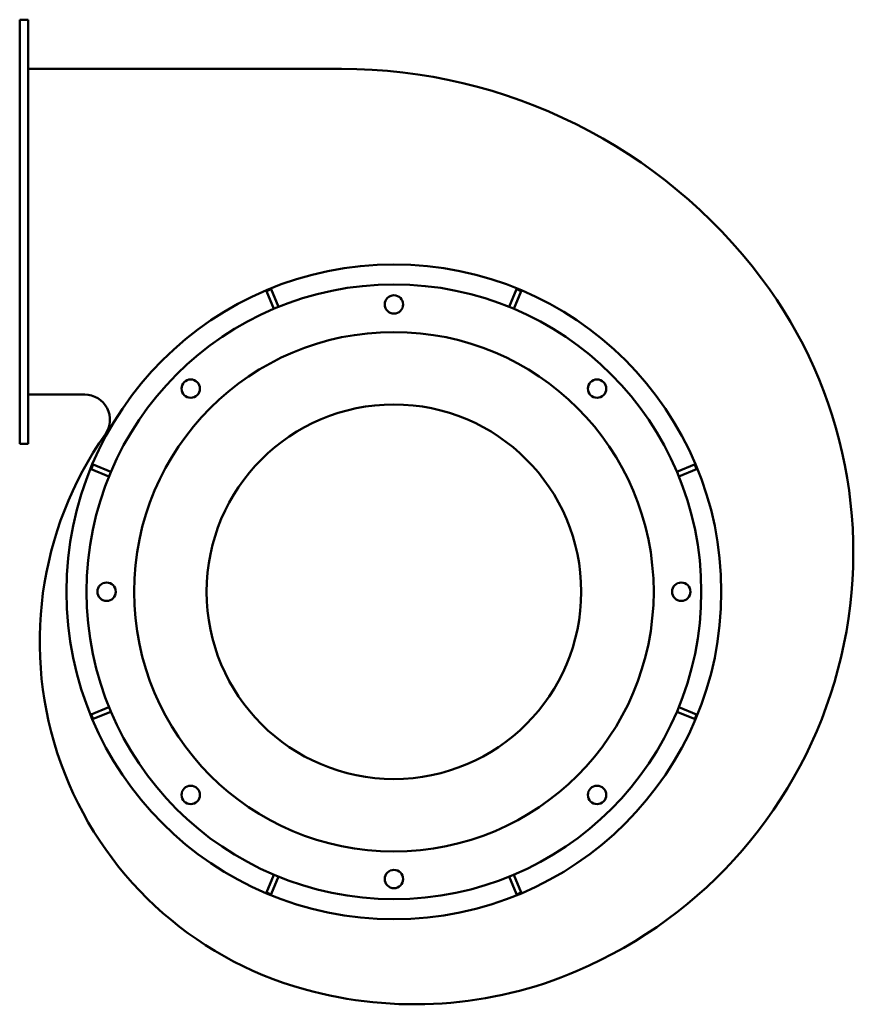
# Model space of a CAD drawing. Header units: millimetres. Extents: x 380 to 880, y 151 to 740.
import ezdxf

# ---------------------------------------------------------------- set-up
doc = ezdxf.new("R2010")
doc.units = ezdxf.units.MM
doc.header["$LTSCALE"] = 3
doc.layers.add('Widoczne (ISO)', color=7, linetype='Continuous', lineweight=50)

msp = doc.modelspace()

# ---------------------------------------------------------------- linework, layer by layer
at = {"layer": 'Widoczne (ISO)'}
for p, q in [((380.5, 734.25), (380.5, 740.25)), ((385.5, 740.25), (380.5, 740.25)), ((385.5, 740.25), (385.5, 734.25)), ((380.5, 734.25), (380.5, 492.25)), ((385.5, 734.25), (385.5, 492.25)), ((573.09, 710.75), (385.5, 710.75)), ((531.07, 578.94), (528.3, 577.79)), ((528.33, 577.72), (528.3, 577.79)), ((528.33, 577.72), (532.7, 567.16)), ((531.07, 578.94), (531.1, 578.87)), ((535.47, 568.31), (531.1, 578.87)), ((677.9, 578.87), (673.53, 568.31)), ((676.3, 567.16), (680.67, 577.72)), ((677.9, 578.87), (677.93, 578.94)), ((680.7, 577.79), (677.93, 578.94)), ((680.7, 577.79), (680.67, 577.72)), ((419.5, 515.75), (385.5, 515.75)), ((380.5, 486.25), (380.5, 492.25)), ((385.5, 492.25), (385.5, 486.25)), ((380.5, 486.25), (385.5, 486.25)), ((424.46, 473.95), (423.31, 471.18)), ((424.46, 473.95), (424.53, 473.92)), ((435.09, 469.55), (424.53, 473.92)), ((784.47, 473.92), (773.91, 469.55)), ((784.47, 473.92), (784.54, 473.95)), ((785.69, 471.18), (784.54, 473.95)), ((423.38, 471.15), (423.31, 471.18)), ((423.38, 471.15), (433.94, 466.78)), ((775.06, 466.78), (785.62, 471.15)), ((785.69, 471.18), (785.62, 471.15)), ((423.31, 324.32), (423.38, 324.35)), ((423.31, 324.32), (424.46, 321.55)), ((433.94, 328.72), (423.38, 324.35)), ((424.53, 321.58), (435.09, 325.95)), ((773.91, 325.95), (784.47, 321.58)), ((785.62, 324.35), (775.06, 328.72)), ((784.54, 321.55), (785.69, 324.32)), ((785.62, 324.35), (785.69, 324.32)), ((424.53, 321.58), (424.46, 321.55)), ((784.54, 321.55), (784.47, 321.58)), ((532.7, 228.34), (528.33, 217.78)), ((531.1, 216.63), (535.47, 227.19)), ((673.53, 227.19), (677.9, 216.63)), ((680.67, 217.78), (676.3, 228.34)), ((528.3, 217.71), (528.33, 217.78)), ((528.3, 217.71), (531.07, 216.56)), ((531.1, 216.63), (531.07, 216.56)), ((677.93, 216.56), (677.9, 216.63)), ((677.93, 216.56), (680.7, 217.71)), ((680.67, 217.78), (680.7, 217.71))]:
    msp.add_line(p, q, dxfattribs=at)
for centre, radius in [((604.5, 397.75), 196), ((604.5, 397.75), 184), ((604.5, 569.75), 5.5), ((604.5, 397.75), 155.5), ((482.88, 519.37), 5.5), ((726.12, 519.37), 5.5), ((604.5, 397.75), 112.11), ((432.5, 397.75), 5.5), ((776.5, 397.75), 5.5), ((482.88, 276.13), 5.5), ((726.12, 276.13), 5.5), ((604.5, 225.75), 5.5)]:
    msp.add_circle(centre, radius, dxfattribs=at)
for centre, radius, start, end in [((573.09, 395.82), 314.93, 36.99312, 90), ((606.91, 421.3), 272.59, 293.18978, 36.99312), ((419.5, 500.75), 15, 324.9061, 90), ((608.54, 367.92), 216.04, 144.9061, 254.50088), ((616.88, 398.01), 247.26, 254.50088, 293.18978)]:
    msp.add_arc(centre, radius, start, end, dxfattribs=at)

doc.saveas('drawing.dxf')
